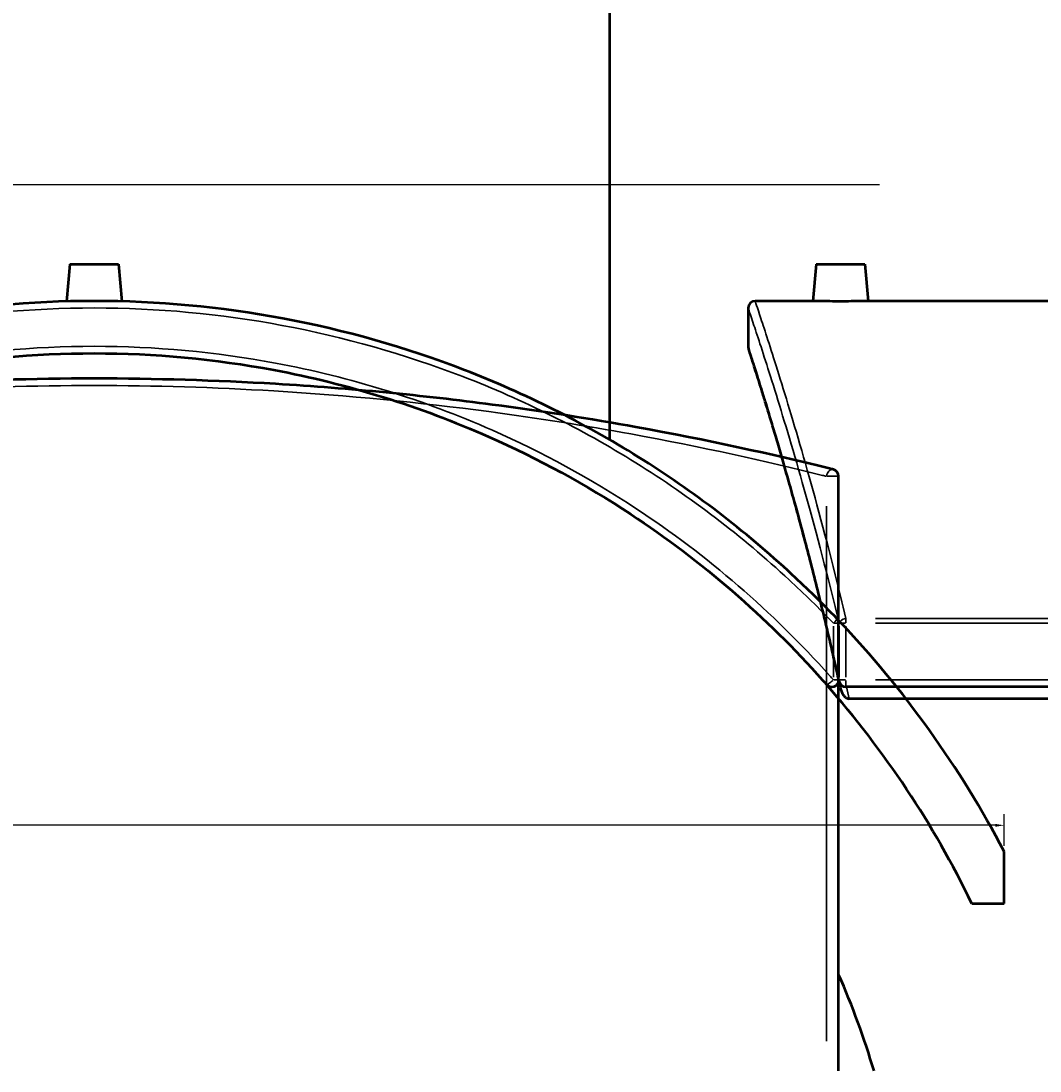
# Model space of a CAD drawing. Header units: millimetres. Extents: x -634 to 1178, y -305 to 960.
# Tile 6 of 12: x 430 to 722, y 26 to 327. Entities that reach past the tile are written whole.
import ezdxf

# ---------------------------------------------------------------- set-up
doc = ezdxf.new("R2010")
doc.units = ezdxf.units.MM
for name, color, linetype, lineweight in [('Dimension (ANSI)', 7, 'Continuous', 25), ('Sketch Geometry (ANSI)', 7, 'Continuous', 25), ('Visible (ANSI)', 7, 'Continuous', 50), ('Visible Narrow (ANSI)', 7, 'Continuous', 35)]:
    doc.layers.add(name, color=color, linetype=linetype, lineweight=lineweight)
doc.styles.add('Note Text (ANSI)', font='tahoma.ttf')
doc.dimstyles.new('Default - mm (ANSI)', dxfattribs={"dimtxt": 2.4, "dimasz": 2.5, "dimexe": 3.175, "dimexo": 1.6002, "dimgap": 0.8, "dimtad": 0, "dimtoh": 1, "dimdec": 0, "dimrnd": 1e-08, "dimzin": 4, "dimdsep": 46, "dimtxsty": 'Note Text (ANSI)', "dimcen": 0.09, "dimdle": 10, "dimclrd": 256, "dimclre": 256, "dimclrt": 5, "dimadec": 1, "dimazin": 1, "dimtfac": 1.27, "dimtofl": 0, "dimtmove": 0, "dimatfit": 3, "dimfxl": 1, "dimtolj": 1, "dimtzin": 4, "dimlwd": -1, "dimlwe": -1, "dimarcsym": 0})

# ---------------------------------------------------------------- blocks, each defined once
blk = doc.blocks.new('*D6')
at = {"layer": 'Defpoints', "color": 0, "transparency": 16777216}
for p in [(238.37, 138.02), (711.86, 96.29), (711.86, 88.8)]:
    blk.add_point(p, dxfattribs=at)
at = {"layer": 'Dimension (ANSI)', "transparency": 16777216}
for p, q in [((238.37, 136.42), (238.37, 93.11)), ((711.86, 90.4), (711.86, 99.46)), ((240.87, 96.29), (394.2, 96.29)), ((709.36, 96.29), (400.95, 96.29))]:
    blk.add_line(p, q, dxfattribs=at)
for points in [[(240.87, 96.7), (240.87, 95.87), (238.37, 96.29)], [(709.36, 96.7), (709.36, 95.87), (711.86, 96.29)]]:
    blk.add_solid(points, dxfattribs=at)
at = {"layer": 'Dimension (ANSI)', "color": 5, "transparency": 16777216, "insert": (395, 97.54), "char_height": 2.4, "attachment_point": 1, "style": 'Note Text (ANSI)'}
blk.add_mtext('\\A1;473', dxfattribs=at)

msp = doc.modelspace()

# ---------------------------------------------------------------- linework, layer by layer
at = {"layer": 'Sketch Geometry (ANSI)'}
msp.add_line((256.26, 280.27), (676.05, 280.27), dxfattribs=at)
at = {"layer": 'Visible (ANSI)'}
for p, q in [((598.61, 206.97), (598.61, 426.78)), ((443.61, 257.38), (442.67, 246.67)), ((443.61, 257.38), (457.61, 257.38)), ((457.61, 257.38), (458.54, 246.67)), ((657.88, 257.38), (656.95, 246.78)), ((657.88, 257.38), (671.88, 257.38)), ((671.88, 257.38), (672.8, 246.78)), ((638.38, 244.78), (638.38, 233.78)), ((656.95, 246.78), (640.38, 246.78)), ((755.38, 246.78), (672.8, 246.78)), ((664.36, 25.77), (664.36, 196.46)), ((664.36, 138.02), (664.36, 154.29)), ((837.13, 136.02), (666.44, 136.02)), ((837.13, 132.64), (667.33, 132.64)), ((711.86, 73.8), (711.86, 88.8)), ((702.62, 73.8), (711.86, 73.8))]:
    msp.add_line(p, q, dxfattribs=at)
for centre, radius, start, end in [((640.38, 244.78), 2, 90, 180), ((640.38, 233.78), 2, 180, 197.8958), ((662.36, 196.46), 2, 0, 75.9677), ((450.61, -48.22), 295, 43.5664, 43.7225), ((662.36, 154.29), 2, 0, 43.7225), ((450.61, -48.22), 295, 27.6754, 43.5664), ((662.36, 138.02), 2, 221.3328, 0), ((450.61, -48.22), 280, 25.8344, 41.3328), ((666.44, 138.02), 2, 192.3976, 270), ((450.61, -40.48), 233.5, 16.4827, 23.7349)]:
    msp.add_arc(centre, radius, start, end, dxfattribs=at)
for points, knots in [([(663.8, 155.67), (659.68, 159.99), (655.42, 164.17), (637.44, 180.83), (622.64, 192.15), (591.09, 211.85), (574.35, 220.23), (540.07, 233.47), (522.59, 238.44), (486.94, 245.1), (468.77, 246.78), (450.61, 246.78), (432.44, 246.78), (414.28, 245.1), (378.63, 238.44), (361.14, 233.47), (326.87, 220.23), (310.13, 211.85), (278.58, 192.15), (263.78, 180.83), (245.6, 163.99), (241.16, 159.61), (236.86, 155.09)], [-49.790183, -49.790183, -49.790183, -49.790183, -47.985754, -47.985754, -42.380332, -42.380332, -36.774906, -36.774906, -31.362299, -31.362299, -25.949687, -25.949687, -25.949687, -20.537075, -20.537075, -15.124469, -15.124469, -9.519042, -9.519042, -3.91362, -3.91362, -2.0282, -2.0282, -2.0282, -2.0282]), ([(664.88, 246.67), (663.88, 246.67), (662.82, 246.68), (660.86, 246.7), (659.97, 246.71), (658.57, 246.74), (657.96, 246.75), (657.15, 246.77), (656.95, 246.78), (656.95, 246.78)], [0, 0, 0, 0, 0.298845, 0.298845, 0.597691, 0.597691, 0.896456, 0.896456, 1.195221, 1.195221, 1.195221, 1.195221]), ([(672.8, 246.78), (672.8, 246.78), (672.61, 246.77), (671.8, 246.75), (671.19, 246.74), (669.78, 246.71), (668.89, 246.7), (666.93, 246.68), (665.87, 246.67), (664.88, 246.67)], [3.585664, 3.585664, 3.585664, 3.585664, 3.884429, 3.884429, 4.183194, 4.183194, 4.482039, 4.482039, 4.780885, 4.780885, 4.780885, 4.780885]), ([(664.48, 137.59), (663.83, 140.56), (663.17, 143.48), (661.86, 149.2), (661.2, 152), (659.89, 157.49), (659.24, 160.17), (657.94, 165.41), (657.3, 167.96), (656.02, 172.95), (655.39, 175.38), (654.14, 180.1), (653.52, 182.4), (652.31, 186.85), (651.72, 189.01), (650.55, 193.19), (649.98, 195.21), (648.87, 199.1), (648.33, 200.97), (647.29, 204.57), (646.78, 206.29), (645.8, 209.59), (645.33, 211.16), (644.43, 214.15), (644, 215.56), (643.18, 218.24), (642.79, 219.5), (642.06, 221.85), (641.72, 222.95), (641.08, 224.98), (640.79, 225.91), (640.25, 227.61), (640.01, 228.38), (639.57, 229.74), (639.38, 230.34), (638.97, 231.62), (638.78, 232.2), (638.54, 232.97), (638.47, 233.17), (638.47, 233.17)], [7.986794, 7.986794, 7.986794, 7.986794, 9.19304, 9.19304, 10.399285, 10.399285, 11.60553, 11.60553, 12.811775, 12.811775, 14.01802, 14.01802, 15.224265, 15.224265, 16.43051, 16.43051, 17.636755, 17.636755, 18.843001, 18.843001, 20.049246, 20.049246, 21.255491, 21.255491, 22.461736, 22.461736, 23.667981, 23.667981, 24.874226, 24.874226, 26.080471, 26.080471, 27.286716, 27.286716, 28.492962, 28.492962, 30.302329, 30.302329, 32.111697, 32.111697, 32.111697, 32.111697]), ([(236.86, 132.64), (238.38, 134.44), (239.93, 136.22), (257.66, 156.14), (276.18, 172.17), (309.45, 194.09), (323.12, 201.55), (357.02, 216.55), (377.77, 223.01), (416.02, 230.17), (433.31, 231.78), (450.61, 231.78), (467.9, 231.78), (485.2, 230.17), (523.44, 223.01), (544.2, 216.55), (578.1, 201.55), (591.76, 194.09), (625.04, 172.16), (643.57, 156.13), (660.11, 137.55), (660.48, 137.12), (660.86, 136.7)], [-56.783755, -56.783755, -56.783755, -56.783755, -56.061296, -56.061296, -48.618696, -48.618696, -43.88708, -43.88708, -37.337116, -37.337116, -32.111697, -32.111697, -32.111697, -26.886278, -26.886278, -20.335972, -20.335972, -15.604527, -15.604527, -8.159771, -8.159771, -7.986794, -7.986794, -7.986794, -7.986794]), ([(662.84, 198.4), (662.47, 198.49), (662.09, 198.59), (645.39, 202.74), (626.69, 206.88), (593.1, 212.95), (579.31, 215.13), (545.09, 219.64), (524.13, 221.69), (485.52, 223.99), (468.07, 224.52), (450.61, 224.52), (433.15, 224.52), (415.69, 223.99), (377.09, 221.69), (356.13, 219.64), (321.91, 215.13), (308.12, 212.95), (274.54, 206.88), (255.84, 202.74), (239.14, 198.59), (238.75, 198.5), (238.37, 198.4)], [7.986794, 7.986794, 7.986794, 7.986794, 8.159771, 8.159771, 15.604527, 15.604527, 20.335972, 20.335972, 26.886278, 26.886278, 32.111697, 32.111697, 32.111697, 37.337116, 37.337116, 43.88708, 43.88708, 48.618696, 48.618696, 56.061296, 56.061296, 56.236572, 56.236572, 56.236572, 56.236572]), ([(666.44, 132.93), (666.29, 133.02), (666.16, 133.15), (665.84, 133.52), (665.64, 133.83), (665.17, 134.82), (664.93, 135.56), (664.75, 136.36)], [-0.7328336, -0.7328336, -0.7328336, -0.7328336, -0.6359721, -0.6359721, -0.4579812, -0.4579812, -0.1812575, -0.1812575, -0.1812575, -0.1812575]), ([(666.44, 132.93), (666.5, 132.89), (666.56, 132.85), (666.74, 132.76), (666.86, 132.72), (667.09, 132.66), (667.21, 132.64), (667.33, 132.64)], [0.4015133, 0.4015133, 0.4015133, 0.4015133, 0.4274321, 0.4274321, 0.4706061, 0.4706061, 0.5113109, 0.5113109, 0.5113109, 0.5113109])]:
    msp.add_open_spline(points, degree=3, knots=knots, dxfattribs=at)
msp.add_open_spline([(664.48, 137.59), (664.57, 137.18), (664.66, 136.77), (664.75, 136.36)], degree=3, dxfattribs=at)
at = {"layer": 'Visible Narrow (ANSI)'}
for p, q in [((661.03, 196.46), (664.34, 196.46)), ((660.86, 187.92), (660.86, 34.3)), ((664.35, 154.29), (662.97, 154.29)), ((666.3, 154.29), (664.53, 154.29)), ((666.44, 155.62), (666.44, 154.37)), ((828.59, 155.67), (674.97, 155.67)), ((674.97, 154.29), (828.59, 154.29)), ((662.84, 153.48), (662.84, 138.84)), ((664.5, 153.48), (664.5, 138.84)), ((666.44, 138.84), (666.44, 153.48)), ((662.97, 138.02), (664.35, 138.02)), ((664.53, 138.02), (666.3, 138.02)), ((666.44, 136.03), (666.44, 137.86)), ((828.59, 138.02), (674.97, 138.02))]:
    msp.add_line(p, q, dxfattribs=at)
for centre, major_axis, ratio, start_param, end_param in [((662.36, 196.46), (0.48, 1.94), 0.740862, 0.087694, 1.66619), ((662.36, 154.29), (1.45, 1.38), 0.17022, 4.958263, 6.213453), ((666.44, 154.29), (-1.95, -0.46), 0.681079, 4.620744, 5.875934), ((662.36, 138.02), (-1.5, -1.32), 0.162856, 0.087694, 1.66619), ((666.44, 138.02), (-1.95, -0.43), 0.651614, 5.974095, 6.266917)]:
    msp.add_ellipse(centre, major_axis=major_axis, ratio=ratio, start_param=start_param, end_param=end_param, dxfattribs=at)
for points, knots in [([(238.37, 154.29), (242.48, 158.58), (246.72, 162.73), (264.62, 179.27), (279.35, 190.52), (310.76, 210.09), (327.43, 218.41), (361.55, 231.56), (378.95, 236.49), (414.44, 243.11), (432.52, 244.78), (450.61, 244.78), (468.69, 244.78), (486.77, 243.11), (522.27, 236.49), (539.67, 231.56), (573.79, 218.41), (590.46, 210.09), (621.86, 190.52), (636.6, 179.27), (654.5, 162.73), (658.74, 158.58), (662.84, 154.29)], [2.109191, 2.109191, 2.109191, 2.109191, 3.91362, 3.91362, 9.519042, 9.519042, 15.124469, 15.124469, 20.537075, 20.537075, 25.949687, 25.949687, 25.949687, 31.362299, 31.362299, 36.774906, 36.774906, 42.380332, 42.380332, 47.985754, 47.985754, 49.790183, 49.790183, 49.790183, 49.790183]), ([(638.38, 244.78), (638.38, 244.78), (638.94, 243.11), (641.13, 236.49), (642.76, 231.56), (646.91, 218.41), (649.47, 210.09), (655.14, 190.52), (658.25, 179.27), (662.44, 162.73), (663.47, 158.58), (664.5, 154.29)], [25.949687, 25.949687, 25.949687, 25.949687, 31.362299, 31.362299, 36.774906, 36.774906, 42.380332, 42.380332, 47.985754, 47.985754, 49.790183, 49.790183, 49.790183, 49.790183]), ([(666.44, 155.67), (665.41, 159.99), (664.39, 164.17), (660.21, 180.83), (657.11, 192.15), (651.45, 211.85), (648.89, 220.23), (644.75, 233.47), (643.13, 238.44), (640.94, 245.1), (640.38, 246.78), (640.38, 246.78)], [-49.790183, -49.790183, -49.790183, -49.790183, -47.985754, -47.985754, -42.380332, -42.380332, -36.774906, -36.774906, -31.362299, -31.362299, -25.949687, -25.949687, -25.949687, -25.949687]), ([(662.84, 138.02), (662.47, 138.45), (662.09, 138.87), (645.39, 157.59), (626.69, 173.73), (593.1, 195.82), (579.31, 203.34), (545.09, 218.44), (524.13, 224.94), (485.52, 232.16), (468.07, 233.78), (450.61, 233.78), (433.15, 233.78), (415.69, 232.16), (377.09, 224.94), (356.13, 218.44), (321.91, 203.34), (308.12, 195.82), (274.54, 173.74), (255.84, 157.6), (239.14, 138.89), (238.75, 138.45), (238.37, 138.02)], [7.986794, 7.986794, 7.986794, 7.986794, 8.159771, 8.159771, 15.604527, 15.604527, 20.335972, 20.335972, 26.886278, 26.886278, 32.111697, 32.111697, 32.111697, 37.337116, 37.337116, 43.88708, 43.88708, 48.618696, 48.618696, 56.061296, 56.061296, 56.236572, 56.236572, 56.236572, 56.236572]), ([(664.5, 138.02), (664.4, 138.45), (664.31, 138.87), (660.16, 157.59), (656.02, 173.73), (649.95, 195.82), (647.77, 203.34), (643.26, 218.44), (641.2, 224.94), (638.9, 232.16), (638.38, 233.78), (638.38, 233.78)], [7.986794, 7.986794, 7.986794, 7.986794, 8.159771, 8.159771, 15.604527, 15.604527, 20.335972, 20.335972, 26.886278, 26.886278, 32.111697, 32.111697, 32.111697, 32.111697]), ([(236.86, 195.57), (238.38, 195.96), (239.93, 196.35), (257.66, 200.79), (276.18, 204.92), (309.45, 210.97), (323.12, 213.15), (357.02, 217.65), (377.77, 219.7), (416.02, 221.99), (433.31, 222.52), (450.61, 222.52), (467.9, 222.52), (485.2, 221.99), (523.44, 219.7), (544.2, 217.65), (578.1, 213.15), (591.76, 210.97), (625.04, 204.92), (643.57, 200.79), (660.11, 196.65), (660.48, 196.55), (660.86, 196.46)], [-56.783755, -56.783755, -56.783755, -56.783755, -56.061296, -56.061296, -48.618696, -48.618696, -43.88708, -43.88708, -37.337116, -37.337116, -32.111697, -32.111697, -32.111697, -26.886278, -26.886278, -20.335972, -20.335972, -15.604527, -15.604527, -8.159771, -8.159771, -7.986794, -7.986794, -7.986794, -7.986794])]:
    msp.add_open_spline(points, degree=3, knots=knots, dxfattribs=at)
msp.add_open_spline([(667.33, 132.64), (667.08, 133.78), (666.83, 134.9), (666.59, 136.02)], degree=3, dxfattribs=at)

# ---------------------------------------------------------------- dimensions: what is measured, and where the dimension line sits
at = {"layer": 'Dimension (ANSI)'}
dim = msp.add_linear_dim(base=(711.86, 96.29), p1=(238.37, 138.02), p2=(711.86, 88.8), angle=180, dimstyle='Default - mm (ANSI)', override={"dimgap": 0.8, "dimtoh": 0, "dimdec": 0, "dimtol": 0, "dimlim": 0, "dimtp": 0, "dimtm": 0, "dimtdec": 2, "dimatfit": 1}, dxfattribs=at)
dim.commit()
dim.dimension.update_dxf_attribs({"geometry": '*D6', "text_midpoint": (397.58, 96.29), "dimtype": 160})

doc.saveas('drawing.dxf')
